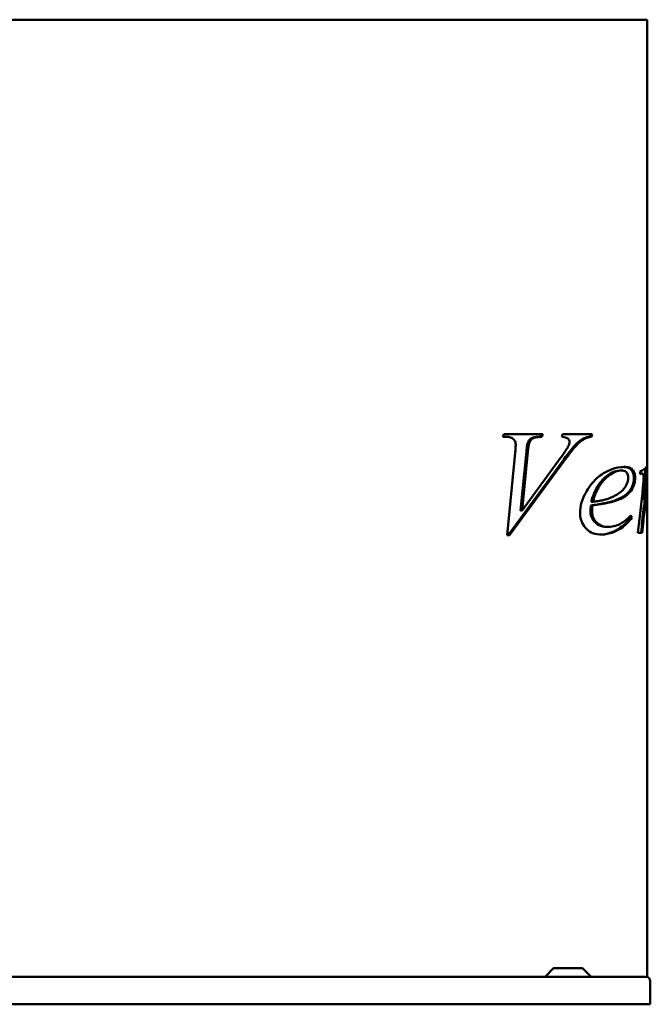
# Model space of a CAD drawing. Header units: millimetres. Extents: x 475 to 1625, y 293 to 1192.
# Tile 2 of 2: x 1050 to 1625, y 293 to 1192. Entities that reach past the tile are written whole.
import ezdxf

# ---------------------------------------------------------------- set-up
doc = ezdxf.new("R2010")
doc.units = ezdxf.units.MM
doc.header["$LTSCALE"] = 5
doc.layers.add('Widoczne (ISO)', color=7, linetype='Continuous', lineweight=50)

msp = doc.modelspace()

# ---------------------------------------------------------------- linework, layer by layer
at = {"layer": 'Widoczne (ISO)'}
for p, q in [((1252.92, 1191.5), (847.09, 1191.5)), ((1252.92, 1191.5), (1310.9, 1191.5)), ((1598.03, 1191.5), (1310.9, 1191.5)), ((1598.03, 1191.5), (1622.05, 1191.5)), ((1622.05, 1191.5), (1622.05, 775.49)), ((1490.66, 811.07), (1491.32, 813.49)), ((1493.09, 811.07), (1490.66, 811.07)), ((1491.32, 813.49), (1526.91, 813.49)), ((1525.49, 813.49), (1524.76, 811.07)), ((1524.76, 811.07), (1526.17, 811.07)), ((1526.91, 813.49), (1526.17, 811.07)), ((1544.19, 811.07), (1545, 813.49)), ((1545, 813.49), (1571.98, 813.49)), ((1570.57, 813.49), (1569.91, 811.07)), ((1569.91, 811.07), (1571.32, 811.07)), ((1571.98, 813.49), (1571.32, 811.07)), ((1513.36, 805.99), (1514.78, 805.99)), ((1494.34, 721.43), (1501.76, 796.36)), ((1546.01, 790.33), (1495.35, 721.43)), ((1547.42, 790.33), (1496.76, 721.43)), ((1512.04, 797.68), (1506.67, 744.01)), ((1513.45, 797.68), (1508.09, 744.01)), ((1508.09, 744.01), (1543.23, 791.95)), ((1597.48, 780.26), (1598.88, 780.26)), ((1616.66, 777.68), (1617.71, 777.68)), ((1622.05, 770.06), (1622.05, 318.5)), ((1570.79, 748.57), (1572.2, 748.57)), ((1571.23, 751.8), (1572.64, 751.8)), ((1619.07, 753.64), (1620.1, 753.64)), ((1506.67, 744.01), (1508.09, 744.01)), ((1607.06, 737.54), (1608.27, 737.54)), ((1585.05, 728.86), (1586.47, 728.86)), ((1617.65, 734.45), (1618.69, 734.45)), ((1496.76, 721.43), (1494.34, 721.43)), ((1613.54, 723.49), (1617.66, 723.49)), ((1536.71, 326.35), (1529.01, 318.65)), ((1537.07, 326.5), (1562.94, 326.5)), ((1563.29, 326.35), (1571, 318.65)), ((1252.92, 318.5), (847.09, 318.5)), ((1252.92, 318.5), (1264.69, 318.5)), ((1264.69, 318.5), (1621.2, 318.5)), ((1621.2, 318.5), (1622.05, 318.5)), ((1625, 293.5), (1625, 314.7)), ((1625, 293.5), (475, 293.5))]:
    msp.add_line(p, q, dxfattribs=at)
for centre, start, end in [((1537.07, 326), 90, 135), ((1562.94, 326), 45, 90), ((1528.65, 319), 270, 315), ((1571.35, 319), 225, 270)]:
    msp.add_arc(centre, 0.5, start, end, dxfattribs=at)
for centre, major_axis, ratio, start_param, end_param in [((1540.05, 785.22), (-82, 0), 0.180064, 2.740064, 3.029406), ((1540.05, 815.5), (0, 281.77), 0.287469, 4.491039, 4.594464), ((1540.05, 815.5), (0, 285.25), 0.287469, 4.493783, 4.600198), ((1540.05, 647.25), (0, -338.25), 0.242424, 1.964548, 1.972328), ((1540.05, 781.79), (82, 0), 0.151515, 5.889437, 5.921275), ((1540.05, 849.84), (0, 284.74), 0.287986, 4.252627, 4.41024), ((1540.05, 671.81), (0, -117), 0.692308, 2.16733, 2.178323), ((1540.05, 671.81), (0, -118.44), 0.692308, 2.159072, 2.178602), ((1540.05, 813.09), (0, 274.3), 0.295302, 4.379618, 4.421586), ((1540.05, 813.09), (0, 277.68), 0.295302, 4.38383, 4.425234), ((1621.2, 314.7), (3.8, 0), 0.999997, 0, 1.570796)]:
    msp.add_ellipse(centre, major_axis=major_axis, ratio=ratio, start_param=start_param, end_param=end_param, dxfattribs=at)
for points, knots in [([(1502.28, 804.08), (1502.28, 804.78), (1502.19, 805.45), (1501.82, 806.7), (1501.56, 807.24), (1500.81, 808.4), (1500.26, 808.95), (1499.09, 809.86), (1498.31, 810.22), (1496.13, 810.93), (1494.54, 811.07), (1493.09, 811.07)], [0, 0, 0, 0, 0.20904, 0.20904, 0.405343, 0.405343, 0.682936, 0.682936, 1.079503, 1.079503, 1.817365, 1.817365, 1.817365, 1.817365]), ([(1524.76, 811.07), (1522.54, 811.04), (1520.08, 810.89), (1517.47, 810.18), (1516.47, 809.82), (1514.61, 808.11), (1513.92, 807.14), (1513.36, 805.99)], [-2.132398, -2.132398, -2.132398, -2.132398, -0.941867, -0.941867, -0.418292, -0.418292, 0, 0, 0, 0]), ([(1526.17, 811.07), (1524.67, 811.05), (1522.98, 810.97), (1519.41, 810.46), (1518.52, 810.02), (1517.41, 809.38), (1516.81, 808.9), (1515.69, 807.63), (1515.2, 806.86), (1514.78, 805.99)], [0, 0, 0, 0, 0.638488, 0.638488, 1.517486, 1.517486, 2.730241, 2.730241, 4.02755, 4.02755, 4.02755, 4.02755]), ([(1551.39, 806.36), (1551.39, 806.74), (1551.34, 807.1), (1551.13, 807.81), (1550.98, 808.13), (1550.4, 809.03), (1549.91, 809.43), (1549.4, 809.85), (1548.93, 810.08), (1547.25, 810.74), (1545.68, 810.96), (1544.19, 811.07)], [0, 0, 0, 0, 0.112966, 0.112966, 0.230021, 0.230021, 0.478183, 0.478183, 1.396458, 1.396458, 3.949875, 3.949875, 3.949875, 3.949875]), ([(1564.76, 809.82), (1562.19, 808.58), (1559.78, 806.78), (1557.51, 804.59), (1557.5, 804.57), (1554.86, 802.02), (1550.77, 796.83), (1546.01, 790.33)], [-4.575812, -4.575812, -4.575812, -4.575812, -2.824418, -2.824418, -2.807581, -2.807581, 0, 0, 0, 0]), ([(1566.17, 809.82), (1564.51, 809.02), (1562.92, 807.99), (1560.58, 806.12), (1559.78, 805.41), (1558.93, 804.59), (1558.83, 804.49), (1556, 801.69), (1551.83, 796.35), (1547.42, 790.33)], [0, 0, 0, 0, 0.743569, 0.743569, 1.140836, 1.140836, 1.183755, 1.183755, 2.366358, 2.366358, 2.366358, 2.366358]), ([(1569.91, 811.07), (1568.95, 810.98), (1567.95, 810.84), (1566.26, 810.43), (1565.47, 810.17), (1564.76, 809.82)], [-0.7302282, -0.7302282, -0.7302282, -0.7302282, -0.3216655, -0.3216655, 0, 0, 0, 0]), ([(1571.32, 811.07), (1570.79, 811.02), (1570.25, 810.95), (1569.21, 810.78), (1568.68, 810.68), (1567.5, 810.37), (1566.81, 810.13), (1566.17, 809.82)], [0, 0, 0, 0, 0.2255248, 0.2255248, 0.4479231, 0.4479231, 0.7343009, 0.7343009, 0.7343009, 0.7343009]), ([(1501.76, 796.36), (1501.88, 797.66), (1502, 799.09), (1502.18, 801.62), (1502.28, 803.1), (1502.28, 804.08)], [0, 0, 0, 0, 0.3934881, 0.3934881, 0.7612261, 0.7612261, 0.7612261, 0.7612261]), ([(1513.36, 805.99), (1513.13, 805.48), (1512.91, 804.49), (1512.43, 801.49), (1512.2, 799.38), (1512.04, 797.68)], [-0.9130644, -0.9130644, -0.9130644, -0.9130644, -0.5147691, -0.5147691, 0, 0, 0, 0]), ([(1514.78, 805.99), (1514.66, 805.72), (1514.55, 805.36), (1514.1, 803.49), (1513.76, 800.88), (1513.45, 797.68)], [0, 0, 0, 0, 0.0956172, 0.0956172, 0.5029154, 0.5029154, 0.5029154, 0.5029154]), ([(1543.23, 791.95), (1544.11, 793.15), (1545.02, 794.39), (1546.6, 796.63), (1547.36, 797.72), (1548.9, 800.06), (1549.87, 801.58), (1550.44, 802.76)], [0, 0, 0, 0, 0.518249, 0.518249, 0.949935, 0.949935, 1.476992, 1.476992, 1.476992, 1.476992]), ([(1550.44, 802.76), (1550.63, 803.16), (1550.81, 803.59), (1551.1, 804.44), (1551.22, 804.88), (1551.36, 805.66), (1551.39, 806.01), (1551.39, 806.36)], [0, 0, 0, 0, 0.1458524, 0.1458524, 0.2827523, 0.2827523, 0.3879619, 0.3879619, 0.3879619, 0.3879619]), ([(1560.95, 741.51), (1560.95, 744.84), (1561.47, 748.07), (1564.33, 757.92), (1568, 763.43), (1572.86, 770.26), (1576.63, 773.94), (1584.64, 779.42), (1590.59, 782.63), (1598.03, 783.4)], [0, 0, 0, 0, 1.001026, 1.001026, 3.196585, 3.196585, 7.761433, 7.761433, 11.972527, 11.972527, 11.972527, 11.972527]), ([(1600.54, 783.56), (1601.8, 783.53), (1603.03, 783.4), (1605.16, 782.83), (1606.14, 782.4), (1607.96, 780.88), (1608.6, 779.78), (1609.27, 778.42), (1609.55, 777.61), (1609.94, 775.82), (1610.03, 774.89), (1610.03, 773.93)], [-1.342938, -1.342938, -1.342938, -1.342938, -1.081397, -1.081397, -0.848123, -0.848123, -0.582722, -0.582722, -0.287587, -0.287587, 0, 0, 0, 0]), ([(1601.21, 783.57), (1602.79, 783.57), (1604.34, 783.44), (1606.85, 782.65), (1607.96, 782.07), (1609.32, 780.51), (1609.95, 779.59), (1610.67, 777.73), (1610.87, 777.01), (1611.12, 775.48), (1611.18, 774.71), (1611.18, 773.93)], [0, 0, 0, 0, 0.709809, 0.709809, 1.293827, 1.293827, 1.605205, 1.605205, 1.776072, 1.776072, 1.937243, 1.937243, 1.937243, 1.937243]), ([(1597.33, 780.26), (1594.72, 780.23), (1592.17, 779.45), (1586.59, 776.53), (1583.28, 773.8), (1579.83, 770.09), (1578.67, 768.58), (1574.74, 762.56), (1572.69, 757.38), (1571.23, 751.8)], [-4.531436, -4.531436, -4.531436, -4.531436, -3.623456, -3.623456, -2.456902, -2.456902, -1.784882, -1.784882, 0, 0, 0, 0]), ([(1598.03, 780.23), (1595.72, 780.08), (1593.46, 779.36), (1587.7, 776.4), (1584.86, 773.77), (1581.45, 770.52), (1579.41, 767.83), (1575.49, 760.82), (1573.86, 756.44), (1572.64, 751.8)], [0.050073, 0.050073, 0.050073, 0.050073, 1.034386, 1.034386, 2.649964, 2.649964, 6.185717, 6.185717, 10.564888, 10.564888, 10.564888, 10.564888]), ([(1598.03, 760.89), (1600.26, 762.67), (1601.59, 764.47), (1603.31, 767.4), (1603.95, 768.8), (1604.53, 770.91), (1604.66, 771.53), (1604.84, 772.77), (1604.88, 773.38), (1604.88, 774.01)], [0, 0, 0, 0, 1.086039, 1.086039, 1.874726, 1.874726, 2.182502, 2.182502, 2.478814, 2.478814, 2.478814, 2.478814]), ([(1604.88, 774.01), (1604.88, 774.76), (1604.8, 775.5), (1604.47, 776.79), (1604.26, 777.32), (1603.74, 778.19), (1603.38, 778.69), (1602.28, 779.57), (1601.66, 779.84), (1600.33, 780.19), (1599.61, 780.26), (1598.88, 780.26)], [0, 0, 0, 0, 0.2263668, 0.2263668, 0.4190205, 0.4190205, 0.5869649, 0.5869649, 0.7582124, 0.7582124, 0.9415716, 0.9415716, 0.9415716, 0.9415716]), ([(1610.03, 773.93), (1610.03, 773.01), (1609.97, 772.1), (1609.75, 770.29), (1609.58, 769.4), (1608.86, 766.6), (1608.1, 764.9), (1607.21, 763.42)], [-1.215195, -1.215195, -1.215195, -1.215195, -0.938481, -0.938481, -0.653033, -0.653033, 0, 0, 0, 0]), ([(1611.18, 773.93), (1611.18, 772.74), (1611.09, 771.58), (1610.72, 769.22), (1610.43, 768.06), (1609.61, 765.68), (1609.05, 764.49), (1608.41, 763.42)], [0, 0, 0, 0, 0.357139, 0.357139, 0.742767, 0.742767, 1.214075, 1.214075, 1.214075, 1.214075]), ([(1616.66, 777.68), (1616.55, 777.68), (1616.4, 777.64), (1616.12, 777.56), (1615.93, 777.49), (1615.74, 777.42)], [-0.282065, -0.282065, -0.282065, -0.282065, -0.178987, -0.178987, -0.0189591, -0.0189591, -0.0189591, -0.0189591]), ([(1617.71, 777.68), (1617.62, 777.68), (1617.49, 777.65), (1617.19, 777.56), (1616.96, 777.48), (1616.74, 777.39)], [0, 0, 0, 0, 0.0900787, 0.0900787, 0.2723388, 0.2723388, 0.2723388, 0.2723388]), ([(1618.97, 774.08), (1618.97, 774.48), (1618.95, 774.87), (1618.86, 775.61), (1618.8, 775.94), (1618.65, 776.53), (1618.53, 776.94), (1618.25, 777.39), (1618.15, 777.51), (1617.94, 777.65), (1617.83, 777.68), (1617.71, 777.68)], [0, 0, 0, 0, 0.1203682, 0.1203682, 0.2414575, 0.2414575, 0.3594172, 0.3594172, 0.4207715, 0.4207715, 0.4817881, 0.4817881, 0.4817881, 0.4817881]), ([(1618.34, 765.11), (1618.46, 766.49), (1618.59, 767.98), (1618.76, 770.32), (1618.85, 771.48), (1618.93, 772.96), (1618.97, 773.65), (1618.97, 774.08)], [0, 0, 0, 0, 0.432286, 0.432286, 0.7283981, 0.7283981, 0.8870471, 0.8870471, 0.8870471, 0.8870471]), ([(1620.1, 753.64), (1620.82, 758.11), (1621.36, 762.62), (1621.8, 768.37), (1621.9, 769.9), (1621.99, 772.11), (1622.01, 772.85), (1622.04, 774.22), (1622.05, 774.86), (1622.05, 775.49)], [0, 0, 0, 0, 1.667179, 1.667179, 2.268885, 2.268885, 2.572376, 2.572376, 2.846304, 2.846304, 2.846304, 2.846304]), ([(1607.21, 763.42), (1606.12, 761.62), (1604.83, 760.12), (1601.59, 757.26), (1599.54, 756.01), (1597.33, 754.98)], [-1.790707, -1.790707, -1.790707, -1.790707, -0.990814, -0.990814, 0, 0, 0, 0]), ([(1608.41, 763.42), (1607.19, 761.37), (1605.71, 759.7), (1602.24, 756.82), (1600.22, 755.63), (1598.03, 754.66)], [0, 0, 0, 0, 0.903677, 0.903677, 1.869042, 1.869042, 1.869042, 1.869042]), ([(1622.05, 770.06), (1622.05, 768.64), (1622, 767.08), (1621.82, 763.19), (1621.64, 760.63), (1621.09, 754.48), (1620.65, 750.62), (1620.15, 746.8)], [0, 0, 0, 0, 0.633827, 0.633827, 1.550014, 1.550014, 2.876031, 2.876031, 2.876031, 2.876031]), ([(1572.64, 751.8), (1574.27, 751.98), (1575.91, 752.2), (1579.01, 752.71), (1580.5, 753.01), (1584.32, 753.91), (1586.76, 754.64), (1589.04, 755.63)], [0, 0, 0, 0, 0.692915, 0.692915, 1.324277, 1.324277, 2.335086, 2.335086, 2.335086, 2.335086]), ([(1570.79, 748.57), (1570.68, 747.57), (1570.58, 746.54), (1570.46, 744.72), (1570.42, 743.87), (1570.42, 743.05)], [-0.5477395, -0.5477395, -0.5477395, -0.5477395, -0.2448547, -0.2448547, 0, 0, 0, 0]), ([(1592.04, 752.83), (1589.13, 751.79), (1585.9, 751), (1578.98, 749.61), (1574.77, 749.02), (1570.79, 748.57)], [-2.961622, -2.961622, -2.961622, -2.961622, -1.695037, -1.695037, 0, 0, 0, 0]), ([(1572.2, 748.57), (1572.1, 747.68), (1572.02, 746.76), (1571.88, 744.95), (1571.84, 743.98), (1571.84, 743.05)], [0, 0, 0, 0, 0.2697502, 0.2697502, 0.5464094, 0.5464094, 0.5464094, 0.5464094]), ([(1593.45, 752.83), (1591.6, 752.17), (1589.64, 751.61), (1582.79, 749.95), (1577.21, 749.13), (1572.2, 748.57)], [0, 0, 0, 0, 0.810539, 0.810539, 2.952522, 2.952522, 2.952522, 2.952522]), ([(1619.12, 746.8), (1618.87, 744.89), (1618.61, 742.91), (1618.11, 738.78), (1617.87, 736.64), (1617.65, 734.45)], [-1.37035, -1.37035, -1.37035, -1.37035, -0.696668, -0.696668, 0, 0, 0, 0]), ([(1620.15, 746.8), (1619.96, 745.39), (1619.78, 743.95), (1619.28, 739.88), (1618.97, 737.2), (1618.69, 734.45)], [0, 0, 0, 0, 0.494943, 0.494943, 1.369788, 1.369788, 1.369788, 1.369788]), ([(1580.51, 721.95), (1577.89, 721.95), (1575.17, 722.28), (1570.51, 724.01), (1568.48, 725.24), (1565.46, 728.41), (1563.94, 730.55), (1562.24, 734.14), (1561.72, 735.65), (1561.09, 738.66), (1560.95, 740.07), (1560.95, 741.51)], [0, 0, 0, 0, 1.11238, 1.11238, 2.041934, 2.041934, 2.707317, 2.707317, 3.134149, 3.134149, 3.497352, 3.497352, 3.497352, 3.497352]), ([(1570.42, 743.05), (1570.42, 742.31), (1570.47, 741.58), (1570.68, 740.14), (1570.84, 739.45), (1571.5, 737.36), (1572.16, 736.12), (1574.01, 733.55), (1575.61, 731.93), (1580.01, 729.4), (1582.52, 728.86), (1585.05, 728.86)], [-3.368719, -3.368719, -3.368719, -3.368719, -3.037995, -3.037995, -2.712074, -2.712074, -2.016338, -2.016338, -1.074114, -1.074114, 0, 0, 0, 0]), ([(1571.84, 743.05), (1571.84, 741.64), (1572.02, 740.28), (1572.77, 737.75), (1573.29, 736.65), (1574.9, 734.13), (1576.06, 733), (1578.35, 731.06), (1579.89, 730.2), (1583.13, 729.09), (1584.8, 728.86), (1586.47, 728.86)], [0, 0, 0, 0, 0.42394, 0.42394, 0.822186, 0.822186, 1.442896, 1.442896, 2.484287, 2.484287, 3.524007, 3.524007, 3.524007, 3.524007]), ([(1597.33, 727.92), (1594.4, 726.06), (1591.36, 724.54), (1585.46, 722.57), (1582.63, 722.03), (1579.78, 721.96)], [-2.670954, -2.670954, -2.670954, -2.670954, -1.309871, -1.309871, -0.096425, -0.096425, -0.096425, -0.096425]), ([(1598.03, 727.48), (1595.71, 726.06), (1593.31, 724.85), (1587.47, 722.65), (1584.02, 721.95), (1580.51, 721.95)], [0.05458, 0.05458, 0.05458, 0.05458, 1.130865, 1.130865, 2.617422, 2.617422, 2.617422, 2.617422])]:
    msp.add_open_spline(points, degree=3, knots=knots, dxfattribs=at)
for points, degree in [([(1598.03, 783.4), (1599.12, 783.51), (1600.18, 783.57), (1601.21, 783.57)], 3), ([(1597.48, 780.26), (1597.43, 780.26), (1597.38, 780.26), (1597.33, 780.26)], 3), ([(1598.88, 780.26), (1598.6, 780.26), (1598.32, 780.25), (1598.03, 780.23)], 3), ([(1622.05, 775.42), (1622.05, 775.02), (1622.05, 774.15)], 2), ([(1622.05, 774.15), (1622.05, 772.63), (1622.05, 770.06)], 2), ([(1589.04, 755.63), (1592.06, 756.95), (1595.26, 758.67), (1598.03, 760.89)], 3), ([(1597.33, 754.98), (1595.59, 754.17), (1593.81, 753.46), (1592.04, 752.83)], 3), ([(1598.03, 754.66), (1596.52, 753.98), (1594.99, 753.38), (1593.45, 752.83)], 3), ([(1619.95, 753.64), (1619.71, 751.44), (1619.44, 749.14), (1619.12, 746.8)], 3), ([(1607.06, 737.54), (1604.42, 733.69), (1601.25, 730.42), (1597.33, 727.92)], 3), ([(1598.03, 731.92), (1600.85, 733.47), (1604.13, 735.95), (1607.36, 739.45)], 3), ([(1608.27, 737.54), (1605.52, 733.46), (1602.19, 730.03), (1598.03, 727.48)], 3), ([(1586.47, 728.86), (1591.84, 728.86), (1595.72, 730.65), (1598.03, 731.92)], 3)]:
    msp.add_open_spline(points, degree=degree, dxfattribs=at)

doc.saveas('drawing.dxf')
